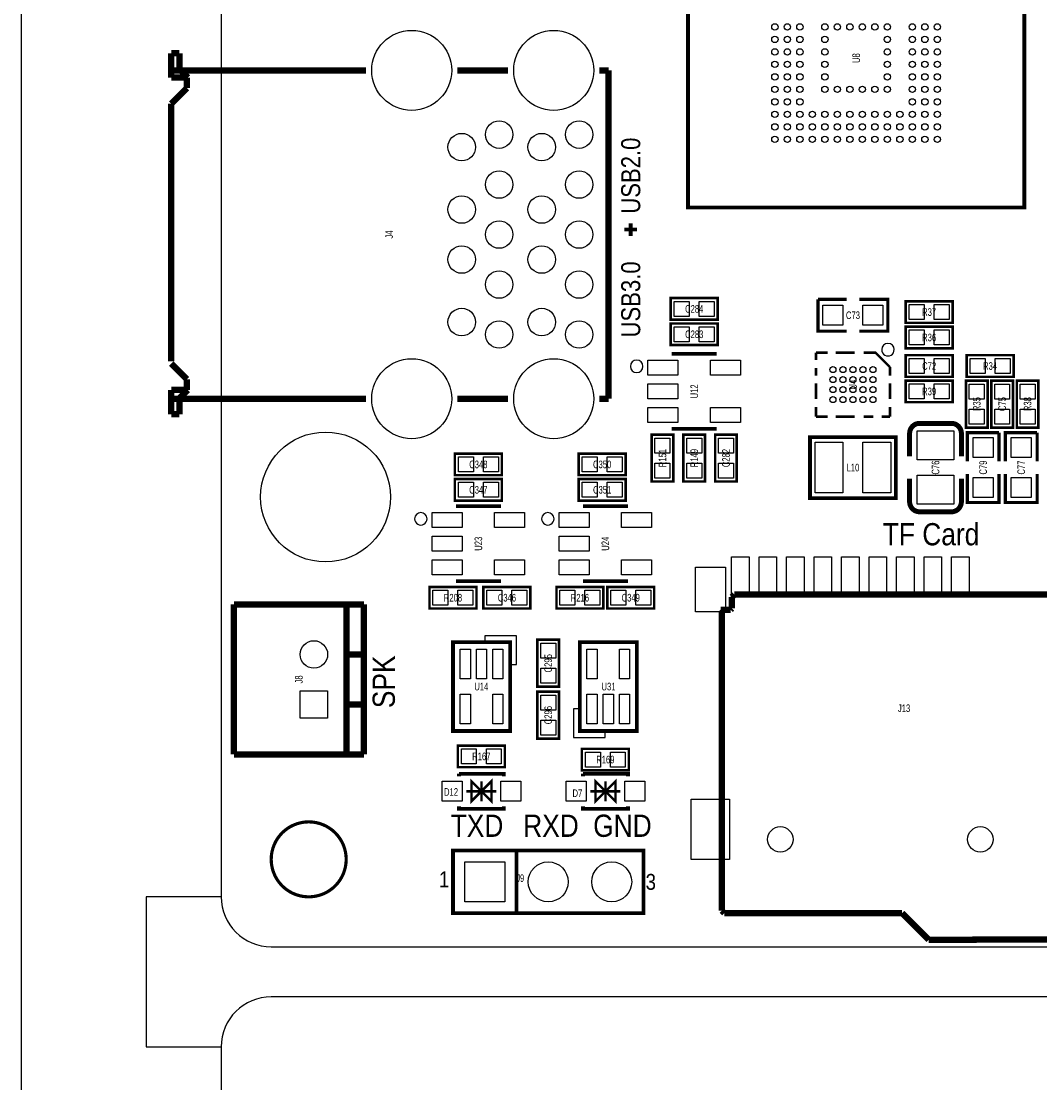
# Model space of a CAD drawing. Extents: x -8 to 119, y -73 to 71.
# Tile 2 of 12: x -8 to 33, y -5 to 37. Entities that reach past the tile are written whole.
import ezdxf
from ezdxf.enums import TextEntityAlignment as Align

# ---------------------------------------------------------------- set-up
doc = ezdxf.new("R2010")
doc.units = 0
for name, color, linetype in [('BG_OUTLINE', 12, 'CONTINUOUS'), ('BG_SILKSCREEN_TOP', 7, 'CONTINUOUS'), ('PG_SILKSCREEN_TOP', 253, 'CONTINUOUS'), ('PIN_TOP', 92, 'CONTINUOUS'), ('RD_SILKSCREEN_TOP', 7, 'CONTINUOUS')]:
    doc.layers.add(name, color=color, linetype=linetype)

msp = doc.modelspace()

# ---------------------------------------------------------------- linework, layer by layer
at = {"layer": 'BG_OUTLINE'}
msp.add_lwpolyline([(0, 68.999989), (-2.999994, 68.999989), (-2.999994, 70.999985), (-6.999986, 70.999985, 0.414214), (-7.999984, 69.999987), (-7.999984, -71.999983, 0.414214), (-6.999986, -72.999981), (-2.999994, -72.999981), (-2.999994, -70.999985), (0, -70.999985)], format="xyb", dxfattribs=at)
for points in [[(80.99999, 70.500011, 0.414212), (80.499991, 71.00001), (1.999996, 71.00001, 0.414215), (0, 68.999989), (0, 1.999996, 0.414212), (1.999996, 0), (109.000011, 0, 0.414212), (111.000007, 1.999996), (111.000007, 68.999989, 0.414214), (109.000011, 71.00001), (83.500011, 71.00001, 0.414213), (83.000012, 70.500011), (83.000012, 66.999993, -0.414217), (81.999988, 65.999995, -0.41421), (80.99999, 66.999993)], [(30.000016, -72.500007, 0.414212), (30.500015, -73.000006), (109.000011, -73.000006, 0.414215), (111.000007, -70.999985), (111.000007, -3.999992, 0.414212), (109.000011, -1.999996), (1.999996, -1.999996, 0.414212), (0, -3.999992), (0, -70.999985, 0.414214), (1.999996, -73.000006), (27.499996, -73.000006, 0.414213), (27.999995, -72.500007), (27.999995, -68.999989, -0.414217), (29.000018, -67.999991, -0.41421), (30.000016, -68.999989)]]:
    msp.add_lwpolyline(points, format="xyb", close=True, dxfattribs=at)
at = {"layer": 'BG_OUTLINE', "const_width": 0.127}
msp.add_lwpolyline([(4.99999, 3.499993, 0.999996), (2.000021, 3.500018, 1.000004), (4.99999, 3.499993)], format="xyb", dxfattribs=at)
msp.add_lwpolyline([(4.99999, 3.499993, 0.999996), (2.000021, 3.500018, 1.000004), (4.99999, 3.499993)], format="xyb", dxfattribs=at)
at = {"layer": 'BG_OUTLINE'}
msp.add_lwpolyline([(0, 1.999996), (-2.999994, 1.999996), (-2.999994, -3.999992), (0, -3.999992)], dxfattribs=at)
at = {"layer": 'BG_SILKSCREEN_TOP', "const_width": 0.1524}
for points in [[(16.383, 28.448), (16.383, 28.956)], [(16.637, 28.702), (16.129, 28.702)]]:
    msp.add_lwpolyline(points, dxfattribs=at)
at = {"layer": 'PG_SILKSCREEN_TOP'}
for points, const_width in [([(32.127698, 29.58211), (18.672302, 29.58211), (18.672302, 41.53789), (31.388609, 41.53789), (32.127698, 40.798496), (32.127698, 29.58211)], 0.1524), ([(-1.999209, 35.758603), (-1.669212, 35.758603)], 0.254), ([(-1.999209, 35.758603), (-1.999209, 34.783801)], 0.254), ([(-1.669212, 35.758603), (-1.669212, 35.117024)], 0.254), ([(-2.019224, 35.071304), (5.789676, 35.071304)], 0.254), ([(-1.999209, 34.783801), (-1.372311, 34.783801)], 0.254), ([(-1.669212, 35.117024), (-1.336015, 34.783801)], 0.254), ([(-1.372311, 34.783801), (-1.372311, 34.361603)], 0.254), ([(9.451873, 35.071304), (11.469675, 35.071304)], 0.254), ([(15.131872, 35.071304), (15.494787, 35.071304)], 0.254), ([(15.494787, 35.071304), (15.494787, 21.931122)], 0.254), ([(-1.372311, 34.361603), (-1.999209, 33.734807)], 0.254), ([(-1.999209, 33.734807), (-1.999209, 23.433811)], 0.254), ([(17.9832, 25.9588), (19.8628, 25.9588), (19.8628, 25.0952), (17.9832, 25.0952), (17.9832, 25.9588)], 0.1016), ([(25.019, 24.638), (23.876, 24.638), (23.876, 25.908)], 0.127), ([(23.876, 25.908), (25.019, 25.908)], 0.127), ([(25.527, 25.908), (26.67, 25.908), (26.67, 24.638), (25.527, 24.638)], 0.127), ([(29.2608, 24.9682), (27.3812, 24.9682), (27.3812, 25.8318), (29.2608, 25.8318), (29.2608, 24.9682)], 0.1016), ([(17.9832, 24.9428), (19.8628, 24.9428), (19.8628, 24.0792), (17.9832, 24.0792), (17.9832, 24.9428)], 0.1016), ([(29.2608, 23.9522), (27.3812, 23.9522), (27.3812, 24.8158), (29.2608, 24.8158), (29.2608, 23.9522)], 0.1016), ([(18.023002, 23.724997), (19.822998, 23.724997)], 0.150012), ([(23.792993, 23.776026), (23.792993, 23.484611)], 0.1), ([(23.792993, 23.776026), (24.263909, 23.776026)], 0.1), ([(25.335205, 23.776026), (24.58781, 23.776026)], 0.100101), ([(26.172897, 23.776026), (25.702793, 23.776026)], 0.100101), ([(26.753007, 23.196017), (26.172998, 23.776026), (26.172897, 23.776026)], 0.1), ([(-1.999209, 23.332719), (-1.372311, 22.705822)], 0.254), ([(27.3812, 23.6728), (29.2608, 23.6728), (29.2608, 22.8092), (27.3812, 22.8092), (27.3812, 23.6728)], 0.1016), ([(31.6992, 22.8092), (29.8196, 22.8092), (29.8196, 23.6728), (31.6992, 23.6728), (31.6992, 22.8092)], 0.1016), ([(23.792993, 22.849307), (23.792993, 23.16701)], 0.100101), ([(26.753007, 23.196017), (26.753007, 22.849307)], 0.100101), ([(-1.372311, 22.705822), (-1.372311, 22.283699)], 0.254), ([(23.792993, 21.927414), (23.792993, 22.544126)], 0.100101), ([(26.753007, 21.927414), (26.753007, 22.544126)], 0.100101), ([(29.2608, 21.7932), (27.3812, 21.7932), (27.3812, 22.6568), (29.2608, 22.6568), (29.2608, 21.7932)], 0.1016), ([(29.7942, 20.7772), (29.7942, 22.6568), (30.6578, 22.6568), (30.6578, 20.7772), (29.7942, 20.7772)], 0.1016), ([(30.8102, 20.7772), (30.8102, 22.6568), (31.6738, 22.6568), (31.6738, 20.7772), (30.8102, 20.7772)], 0.1016), ([(32.6898, 22.6568), (32.6898, 20.7772), (31.8262, 20.7772), (31.8262, 22.6568), (32.6898, 22.6568)], 0.1016), ([(-1.999209, 22.283699), (-1.372311, 22.283699)], 0.254), ([(-1.999209, 22.283699), (-1.999209, 21.308822)], 0.254), ([(-1.336015, 22.283699), (-1.669212, 21.950401)], 0.254), ([(-2.019224, 21.931122), (5.789676, 21.931122)], 0.254), ([(-1.669212, 21.950401), (-1.669212, 21.308822)], 0.254), ([(9.451873, 21.931122), (11.469675, 21.931122)], 0.254), ([(15.131872, 21.931122), (15.494787, 21.931122)], 0.254), ([(-1.999209, 21.308822), (-1.669212, 21.308822)], 0.254), ([(23.792993, 21.21601), (23.792993, 21.603513)], 0.1), ([(23.792993, 21.21601), (24.263909, 21.21601)], 0.1), ([(25.335205, 21.21601), (24.58781, 21.21601)], 0.100101), ([(25.702793, 21.21601), (26.089102, 21.21601)], 0.100101), ([(26.753007, 21.21601), (26.4192, 21.21601)], 0.1), ([(26.753007, 21.21601), (26.753007, 21.603513)], 0.1), ([(18.0848, 20.4978), (18.0848, 18.6182), (17.2212, 18.6182), (17.2212, 20.4978), (18.0848, 20.4978)], 0.1016), ([(19.822998, 20.725003), (18.023002, 20.725003)], 0.150012), ([(18.4912, 18.6182), (18.4912, 20.4978), (19.3548, 20.4978), (19.3548, 18.6182), (18.4912, 18.6182)], 0.1016), ([(20.6248, 20.4978), (20.6248, 18.6182), (19.7612, 18.6182), (19.7612, 20.4978), (20.6248, 20.4978)], 0.1016), ([(23.554182, 17.95399), (26.991818, 17.95399), (26.991818, 20.394168), (23.553928, 20.394168), (23.553928, 17.95399), (23.554182, 17.95399)], 0.1524), ([(27.53995, 20.547076), (27.53995, 19.627088)], 0.199898), ([(29.845, 19.431), (29.845, 20.574), (31.115, 20.574)], 0.127), ([(31.115, 20.574), (31.115, 19.431)], 0.127), ([(31.369, 19.431), (31.369, 20.574), (32.639, 20.574)], 0.127), ([(32.639, 20.574), (32.639, 19.431)], 0.127), ([(9.3472, 19.7358), (11.2268, 19.7358), (11.2268, 18.8722), (9.3472, 18.8722), (9.3472, 19.7358)], 0.1016), ([(14.3002, 19.7358), (16.1798, 19.7358), (16.1798, 18.8722), (14.3002, 18.8722), (14.3002, 19.7358)], 0.1016), ([(9.3472, 18.7198), (11.2268, 18.7198), (11.2268, 17.8562), (9.3472, 17.8562), (9.3472, 18.7198)], 0.1016), ([(14.3002, 18.7198), (16.1798, 18.7198), (16.1798, 17.8562), (14.3002, 17.8562), (14.3002, 18.7198)], 0.1016), ([(29.61005, 17.806924), (29.61005, 18.726912)], 0.199898), ([(31.115, 18.923), (31.115, 17.78), (29.845, 17.78), (29.845, 18.923)], 0.127), ([(32.639, 18.923), (32.639, 17.78), (31.369, 17.78), (31.369, 18.923)], 0.127), ([(9.387002, 17.628997), (11.186998, 17.628997)], 0.150012), ([(14.467002, 17.628997), (16.266998, 17.628997)], 0.150012), ([(8.3312, 14.4018), (10.2108, 14.4018), (10.2108, 13.5382), (8.3312, 13.5382), (8.3312, 14.4018)], 0.1016), ([(11.186998, 14.629003), (9.387002, 14.629003)], 0.150012), ([(12.3698, 13.5382), (10.4902, 13.5382), (10.4902, 14.4018), (12.3698, 14.4018), (12.3698, 13.5382)], 0.1016), ([(13.4112, 14.4018), (15.2908, 14.4018), (15.2908, 13.5382), (13.4112, 13.5382), (13.4112, 14.4018)], 0.1016), ([(16.266998, 14.629003), (14.467002, 14.629003)], 0.150012), ([(17.3228, 13.5382), (15.4432, 13.5382), (15.4432, 14.4018), (17.3228, 14.4018), (17.3228, 13.5382)], 0.1016), ([(20.533106, 14.098041), (20.431506, 13.996441)], 0.254), ([(20.431506, 13.996441), (20.431506, 13.539241)], 0.254), ([(33.233106, 14.098041), (20.533106, 14.098041)], 0.254), ([(0.508, 13.699998), (0.508, 7.70001)], 0.254), ([(5.707888, 13.699998), (0.508, 13.699998)], 0.254), ([(5.007889, 7.70001), (5.007889, 13.699998)], 0.254), ([(5.707888, 7.70001), (5.707888, 13.699998)], 0.254), ([(19.974306, 13.488441), (20.025106, 13.437641)], 0.254), ([(20.380706, 13.488441), (19.974306, 13.488441)], 0.254), ([(20.431506, 13.539241), (20.380706, 13.488441)], 0.254), ([(20.025106, 13.437641), (20.025106, 1.448841)], 0.254), ([(13.5128, 12.286742), (13.5128, 10.407142), (12.6492, 10.407142), (12.6492, 12.286742), (13.5128, 12.286742)], 0.1016), ([(11.557, 8.636), (9.271, 8.636), (9.271, 12.192), (11.557, 12.192), (11.557, 8.636)], 0.1524), ([(14.342999, 12.192), (16.628999, 12.192), (16.628999, 8.636), (14.342999, 8.636), (14.342999, 12.192)], 0.1524), ([(5.007889, 11.700002), (5.707888, 11.700002)], 0.254), ([(12.6492, 8.3312), (12.6492, 10.2108), (13.5128, 10.2108), (13.5128, 8.3312), (12.6492, 8.3312)], 0.1016), ([(5.007889, 9.700006), (5.707888, 9.700006)], 0.254), ([(9.466199, 8.0518), (11.345799, 8.0518), (11.345799, 7.1882), (9.466199, 7.1882), (9.466199, 8.0518)], 0.1016), ([(0.508, 7.70001), (5.707888, 7.70001)], 0.254), ([(14.4272, 7.9248), (16.3068, 7.9248), (16.3068, 7.0612), (14.4272, 7.0612), (14.4272, 7.9248)], 0.1016), ([(9.511106, 6.922999), (11.311103, 6.922999), (11.311103, 6.822999)], 0.150012), ([(9.511106, 6.922999), (9.511106, 6.822999)], 0.150012), ([(14.472107, 6.922999), (16.272104, 6.922999), (16.272104, 6.822999)], 0.150012), ([(14.472107, 6.922999), (14.472107, 6.822999)], 0.150012), ([(10.411104, 6.223), (10.011105, 5.823001), (10.011105, 6.622999), (10.411104, 6.223), (10.811104, 6.622999), (10.811104, 5.823001), (10.411104, 6.223)], 0.1), ([(10.411104, 5.823001), (10.411104, 6.622999)], 0.1), ([(15.372105, 6.223), (14.972106, 5.823001), (14.972106, 6.622999), (15.372105, 6.223), (15.772105, 6.622999), (15.772105, 5.823001), (15.372105, 6.223)], 0.1), ([(15.372105, 5.823001), (15.372105, 6.622999)], 0.1), ([(9.811106, 6.223), (11.011103, 6.223)], 0.1), ([(14.772107, 6.223), (15.972104, 6.223)], 0.1), ([(9.511106, 5.623001), (9.511106, 5.523001), (11.311103, 5.523001), (11.311103, 5.623001)], 0.150012), ([(14.472107, 5.623001), (14.472107, 5.523001), (16.272104, 5.523001), (16.272104, 5.623001)], 0.150012), ([(11.811, 1.349985), (11.811, 3.850005), (16.891, 3.850005), (16.891, 1.349985), (9.271, 1.349985), (9.271, 3.850005), (11.811, 3.850005)], 0.150012), ([(20.025106, 1.448841), (20.126706, 1.347241)], 0.254), ([(20.126706, 1.347241), (27.238706, 1.347241)], 0.254), ([(27.238706, 1.347241), (28.305506, 0.280441)], 0.254), ([(28.305506, 0.280441), (34.452306, 0.299999)], 0.254)]:
    msp.add_lwpolyline(points, dxfattribs=dict(at, const_width=const_width))
for points in [[(26.922984, 23.896015, 1), (26.423016, 23.896021, 1)], [(16.872991, 23.224998, 1), (16.373009, 23.225002, 1)], [(8.236991, 17.128998, 1), (7.737009, 17.129002, 1)], [(13.316991, 17.128998, 1), (12.817009, 17.129002, 1)]]:
    msp.add_lwpolyline(points, format="xyb", close=True, dxfattribs=at)
at = {"layer": 'PG_SILKSCREEN_TOP', "const_width": 0.199898}
for points in [[(29.21, 20.947126), (27.94, 20.947126, 0.414214), (27.53995, 20.547076)], [(29.61005, 19.627088), (29.61005, 20.547076, 0.414214), (29.21, 20.947126)], [(27.53995, 18.726912), (27.53995, 17.806924, 0.4144), (27.94, 17.407128)], [(27.94, 17.407128), (29.21, 17.406874, 0.414214), (29.61005, 17.806924)]]:
    msp.add_lwpolyline(points, format="xyb", dxfattribs=at)
at = {"layer": 'PG_SILKSCREEN_TOP'}
for points in [[(11.557, 11.303), (11.811, 11.303), (11.811, 12.446), (10.541, 12.446), (10.541, 12.192), (11.557, 12.192)], [(14.342999, 9.525), (14.088999, 9.525), (14.088999, 8.382), (15.358999, 8.382), (15.358999, 8.636), (14.342999, 8.636)]]:
    msp.add_lwpolyline(points, close=True, dxfattribs=at)
at = {"layer": 'PIN_TOP'}
for points in [[(18.123433, 25.227305), (18.123433, 25.826695), (18.722823, 25.826695), (18.722823, 25.227305)], [(19.123177, 25.227305), (19.123177, 25.826695), (19.722567, 25.826695), (19.722567, 25.227305)], [(24.07285, 24.87295), (24.07285, 25.67305), (24.87295, 25.67305), (24.87295, 24.87295)], [(25.67305, 24.87295), (25.67305, 25.67305), (26.47315, 25.67305), (26.47315, 24.87295)], [(28.120823, 25.699695), (28.120823, 25.100305), (27.521433, 25.100305), (27.521433, 25.699695)], [(29.120567, 25.699695), (29.120567, 25.100305), (28.521177, 25.100305), (28.521177, 25.699695)], [(18.123433, 24.211305), (18.123433, 24.810695), (18.722823, 24.810695), (18.722823, 24.211305)], [(19.123177, 24.211305), (19.123177, 24.810695), (19.722567, 24.810695), (19.722567, 24.211305)], [(28.120823, 24.683695), (28.120823, 24.084305), (27.521433, 24.084305), (27.521433, 24.683695)], [(29.120567, 24.683695), (29.120567, 24.084305), (28.521177, 24.084305), (28.521177, 24.683695)], [(17.073537, 23.474705), (18.272443, 23.474705), (18.272443, 22.875316), (17.073537, 22.875316)], [(19.573557, 23.474705), (20.772463, 23.474705), (20.772463, 22.875316), (19.573557, 22.875316)], [(27.521433, 22.941305), (27.521433, 23.540695), (28.120823, 23.540695), (28.120823, 22.941305)], [(28.521177, 22.941305), (28.521177, 23.540695), (29.120567, 23.540695), (29.120567, 22.941305)], [(30.559223, 23.540695), (30.559223, 22.941305), (29.959833, 22.941305), (29.959833, 23.540695)], [(31.558967, 23.540695), (31.558967, 22.941305), (30.959577, 22.941305), (30.959577, 23.540695)], [(17.073537, 22.524695), (18.272443, 22.524695), (18.272443, 21.925305), (17.073537, 21.925305)], [(28.120823, 22.524695), (28.120823, 21.925305), (27.521433, 21.925305), (27.521433, 22.524695)], [(29.120567, 22.524695), (29.120567, 21.925305), (28.521177, 21.925305), (28.521177, 22.524695)], [(30.525695, 21.917177), (29.926305, 21.917177), (29.926305, 22.516567), (30.525695, 22.516567)], [(31.541695, 21.917177), (30.942305, 21.917177), (30.942305, 22.516567), (31.541695, 22.516567)], [(31.958305, 22.516567), (32.557695, 22.516567), (32.557695, 21.917177), (31.958305, 21.917177)], [(17.073537, 21.574684), (18.272443, 21.574684), (18.272443, 20.975295), (17.073537, 20.975295)], [(19.573557, 21.574684), (20.772463, 21.574684), (20.772463, 20.975295), (19.573557, 20.975295)], [(30.525695, 20.917433), (29.926305, 20.917433), (29.926305, 21.516823), (30.525695, 21.516823)], [(31.541695, 20.917433), (30.942305, 20.917433), (30.942305, 21.516823), (31.541695, 21.516823)], [(31.958305, 21.516823), (32.557695, 21.516823), (32.557695, 20.917433), (31.958305, 20.917433)], [(27.840051, 20.647012), (29.309949, 20.647012), (29.309949, 19.48702), (27.840051, 19.48702)], [(17.353305, 20.357567), (17.952695, 20.357567), (17.952695, 19.758177), (17.353305, 19.758177)], [(19.222695, 19.758177), (18.623305, 19.758177), (18.623305, 20.357567), (19.222695, 20.357567)], [(19.893305, 20.357567), (20.492695, 20.357567), (20.492695, 19.758177), (19.893305, 19.758177)], [(23.75535, 18.161), (23.75535, 20.193), (24.87295, 20.193), (24.87295, 18.161)], [(25.67305, 18.161), (25.67305, 20.193), (26.79065, 20.193), (26.79065, 18.161)], [(30.07995, 20.37715), (30.88005, 20.37715), (30.88005, 19.57705), (30.07995, 19.57705)], [(31.60395, 20.37715), (32.40405, 20.37715), (32.40405, 19.57705), (31.60395, 19.57705)], [(9.487433, 19.004305), (9.487433, 19.603695), (10.086823, 19.603695), (10.086823, 19.004305)], [(10.487177, 19.004305), (10.487177, 19.603695), (11.086567, 19.603695), (11.086567, 19.004305)], [(14.440433, 19.004305), (14.440433, 19.603695), (15.039823, 19.603695), (15.039823, 19.004305)], [(15.440177, 19.004305), (15.440177, 19.603695), (16.039567, 19.603695), (16.039567, 19.004305)], [(17.353305, 19.357823), (17.952695, 19.357823), (17.952695, 18.758433), (17.353305, 18.758433)], [(19.222695, 18.758433), (18.623305, 18.758433), (18.623305, 19.357823), (19.222695, 19.357823)], [(19.893305, 19.357823), (20.492695, 19.357823), (20.492695, 18.758433), (19.893305, 18.758433)], [(27.840051, 18.86698), (29.309949, 18.86698), (29.309949, 17.706988), (27.840051, 17.706988)], [(30.07995, 18.77695), (30.88005, 18.77695), (30.88005, 17.97685), (30.07995, 17.97685)], [(31.60395, 18.77695), (32.40405, 18.77695), (32.40405, 17.97685), (31.60395, 17.97685)], [(9.487433, 17.988305), (9.487433, 18.587695), (10.086823, 18.587695), (10.086823, 17.988305)], [(10.487177, 17.988305), (10.487177, 18.587695), (11.086567, 18.587695), (11.086567, 17.988305)], [(14.440433, 17.988305), (14.440433, 18.587695), (15.039823, 18.587695), (15.039823, 17.988305)], [(15.440177, 17.988305), (15.440177, 18.587695), (16.039567, 18.587695), (16.039567, 17.988305)], [(8.437537, 17.378705), (9.636442, 17.378705), (9.636442, 16.779316), (8.437537, 16.779316)], [(10.937558, 17.378705), (12.136463, 17.378705), (12.136463, 16.779316), (10.937558, 16.779316)], [(13.517537, 17.378705), (14.716443, 17.378705), (14.716443, 16.779316), (13.517537, 16.779316)], [(16.017557, 17.378705), (17.216463, 17.378705), (17.216463, 16.779316), (16.017557, 16.779316)], [(8.437537, 16.428695), (9.636442, 16.428695), (9.636442, 15.829305), (8.437537, 15.829305)], [(13.517537, 16.428695), (14.716443, 16.428695), (14.716443, 15.829305), (13.517537, 15.829305)], [(8.437537, 15.478684), (9.636442, 15.478684), (9.636442, 14.879295), (8.437537, 14.879295)], [(10.937558, 15.478684), (12.136463, 15.478684), (12.136463, 14.879295), (10.937558, 14.879295)], [(13.517537, 15.478684), (14.716443, 15.478684), (14.716443, 14.879295), (13.517537, 14.879295)], [(16.017557, 15.478684), (17.216463, 15.478684), (17.216463, 14.879295), (16.017557, 14.879295)], [(20.41779, 14.00015), (20.41779, 15.600045), (21.117789, 15.600045), (21.117789, 14.00015)], [(21.517864, 14.00015), (21.517864, 15.600045), (22.217863, 15.600045), (22.217863, 14.00015)], [(22.617938, 14.00015), (22.617938, 15.600045), (23.317937, 15.600045), (23.317937, 14.00015)], [(23.718012, 14.00015), (23.718012, 15.600045), (24.418011, 15.600045), (24.418011, 14.00015)], [(24.817832, 14.00015), (24.817832, 15.600045), (25.517831, 15.600045), (25.517831, 14.00015)], [(25.917906, 14.00015), (25.917906, 15.600045), (26.617905, 15.600045), (26.617905, 14.00015)], [(27.01798, 14.00015), (27.01798, 15.600045), (27.717979, 15.600045), (27.717979, 14.00015)], [(28.1178, 14.00015), (28.1178, 15.600045), (28.817799, 15.600045), (28.817799, 14.00015)], [(29.217874, 14.00015), (29.217874, 15.600045), (29.917873, 15.600045), (29.917873, 14.00015)], [(18.967958, 13.410971), (18.967958, 15.188971), (20.167854, 15.188971), (20.167854, 13.410971)], [(8.471433, 13.670305), (8.471433, 14.269695), (9.070823, 14.269695), (9.070823, 13.670305)], [(9.471177, 13.670305), (9.471177, 14.269695), (10.070567, 14.269695), (10.070567, 13.670305)], [(11.229823, 14.269695), (11.229823, 13.670305), (10.630433, 13.670305), (10.630433, 14.269695)], [(12.229567, 14.269695), (12.229567, 13.670305), (11.630177, 13.670305), (11.630177, 14.269695)], [(13.551433, 13.670305), (13.551433, 14.269695), (14.150823, 14.269695), (14.150823, 13.670305)], [(14.551177, 13.670305), (14.551177, 14.269695), (15.150567, 14.269695), (15.150567, 13.670305)], [(16.182823, 14.269695), (16.182823, 13.670305), (15.583433, 13.670305), (15.583433, 14.269695)], [(17.182567, 14.269695), (17.182567, 13.670305), (16.583177, 13.670305), (16.583177, 14.269695)], [(9.967189, 11.910797), (9.967189, 10.716997), (9.560789, 10.716997), (9.560789, 11.910797)], [(10.6172, 11.910797), (10.6172, 10.716997), (10.2108, 10.716997), (10.2108, 11.910797)], [(11.267211, 11.910797), (11.267211, 10.716997), (10.860811, 10.716997), (10.860811, 11.910797)], [(12.781305, 12.146509), (13.380695, 12.146509), (13.380695, 11.547119), (12.781305, 11.547119)], [(14.632788, 10.716997), (14.632788, 11.910797), (15.039188, 11.910797), (15.039188, 10.716997)], [(15.93281, 10.716997), (15.93281, 11.910797), (16.33921, 11.910797), (16.33921, 10.716997)], [(12.781305, 11.146765), (13.380695, 11.146765), (13.380695, 10.547375), (12.781305, 10.547375)], [(4.257891, 9.150007), (3.157893, 9.150007), (3.157893, 10.250005), (4.257891, 10.250005)], [(9.967189, 10.111003), (9.967189, 8.917203), (9.560789, 8.917203), (9.560789, 10.111003)], [(11.267211, 10.111003), (11.267211, 8.917203), (10.860811, 8.917203), (10.860811, 10.111003)], [(13.380695, 9.471177), (12.781305, 9.471177), (12.781305, 10.070567), (13.380695, 10.070567)], [(14.632788, 8.917203), (14.632788, 10.111003), (15.039188, 10.111003), (15.039188, 8.917203)], [(15.282799, 8.917203), (15.282799, 10.111003), (15.689199, 10.111003), (15.689199, 8.917203)], [(15.93281, 8.917203), (15.93281, 10.111003), (16.33921, 10.111003), (16.33921, 8.917203)], [(13.380695, 8.471433), (12.781305, 8.471433), (12.781305, 9.070823), (13.380695, 9.070823)], [(9.606432, 7.320305), (9.606432, 7.919695), (10.205822, 7.919695), (10.205822, 7.320305)], [(10.606176, 7.320305), (10.606176, 7.919695), (11.205566, 7.919695), (11.205566, 7.320305)], [(14.567433, 7.193305), (14.567433, 7.792695), (15.166823, 7.792695), (15.166823, 7.193305)], [(15.567177, 7.193305), (15.567177, 7.792695), (16.166567, 7.792695), (16.166567, 7.193305)], [(8.836101, 5.823001), (8.836101, 6.622999), (9.6361, 6.622999), (9.6361, 5.823001)], [(11.186109, 5.823001), (11.186109, 6.622999), (11.986108, 6.622999), (11.986108, 5.823001)], [(13.797102, 5.823001), (13.797102, 6.622999), (14.597101, 6.622999), (14.597101, 5.823001)], [(16.14711, 5.823001), (16.14711, 6.622999), (16.947109, 6.622999), (16.947109, 5.823001)], [(18.805906, 3.493541), (18.805906, 5.906541), (20.329906, 5.906541), (20.329906, 3.493541)], [(9.741002, 1.799996), (9.741002, 3.399993), (11.340998, 3.399993), (11.340998, 1.799996)]]:
    msp.add_lwpolyline(points, close=True, dxfattribs=at)
for centre, radius in [((7.620787, 35.071304), 1.599946), ((13.300786, 35.071304), 1.599946), ((22.150095, 36.809909), 0.127), ((22.649891, 36.809909), 0.127), ((23.150093, 36.809909), 0.127), ((24.150091, 36.809909), 0.127), ((24.649913, 36.809909), 0.127), ((25.150089, 36.809909), 0.127), ((25.649911, 36.809909), 0.127), ((26.150087, 36.809909), 0.127), ((26.649909, 36.809909), 0.127), ((27.649907, 36.809909), 0.127), ((28.150109, 36.809909), 0.127), ((28.649905, 36.809909), 0.127), ((22.150095, 36.310087), 0.127), ((22.649891, 36.310087), 0.127), ((23.150093, 36.310087), 0.127), ((24.150091, 36.310087), 0.127), ((26.649909, 36.310087), 0.127), ((27.649907, 36.310087), 0.127), ((28.150109, 36.310087), 0.127), ((28.649905, 36.310087), 0.127), ((22.150095, 35.809911), 0.127), ((22.649891, 35.809911), 0.127), ((23.150093, 35.809911), 0.127), ((24.150091, 35.809911), 0.127), ((26.649909, 35.809911), 0.127), ((27.649907, 35.809911), 0.127), ((28.150109, 35.809911), 0.127), ((28.649905, 35.809911), 0.127), ((22.150095, 35.310089), 0.127), ((22.649891, 35.310089), 0.127), ((23.150093, 35.310089), 0.127), ((24.150091, 35.310089), 0.127), ((26.649909, 35.310089), 0.127), ((27.649907, 35.310089), 0.127), ((28.150109, 35.310089), 0.127), ((28.649905, 35.310089), 0.127), ((22.150095, 34.809913), 0.127), ((22.649891, 34.809913), 0.127), ((23.150093, 34.809913), 0.127), ((24.150091, 34.809913), 0.127), ((26.649909, 34.809913), 0.127), ((27.649907, 34.809913), 0.127), ((28.150109, 34.809913), 0.127), ((28.649905, 34.809913), 0.127), ((22.150095, 34.310091), 0.127), ((22.649891, 34.310091), 0.127), ((23.150093, 34.310091), 0.127), ((24.150091, 34.310091), 0.127), ((24.649913, 34.310091), 0.127), ((25.150089, 34.310091), 0.127), ((25.649911, 34.310091), 0.127), ((26.150087, 34.310091), 0.127), ((26.649909, 34.310091), 0.127), ((27.649907, 34.310091), 0.127), ((28.150109, 34.310091), 0.127), ((28.649905, 34.310091), 0.127), ((22.150095, 33.809889), 0.127), ((22.649891, 33.809889), 0.127), ((23.150093, 33.809889), 0.127), ((27.649907, 33.809889), 0.127), ((28.150109, 33.809889), 0.127), ((28.649905, 33.809889), 0.127), ((22.150095, 33.310093), 0.127), ((22.649891, 33.310093), 0.127), ((23.150093, 33.310093), 0.127), ((23.649889, 33.310093), 0.127), ((24.150091, 33.310093), 0.127), ((24.649913, 33.310093), 0.127), ((25.150089, 33.310093), 0.127), ((25.649911, 33.310093), 0.127), ((26.150087, 33.310093), 0.127), ((26.649909, 33.310093), 0.127), ((27.150111, 33.310093), 0.127), ((27.649907, 33.310093), 0.127), ((28.150109, 33.310093), 0.127), ((28.649905, 33.310093), 0.127), ((11.120679, 32.501103), 0.549999), ((14.320774, 32.501103), 0.549999), ((22.150095, 32.809891), 0.127), ((22.649891, 32.809891), 0.127), ((23.150093, 32.809891), 0.127), ((23.649889, 32.809891), 0.127), ((24.150091, 32.809891), 0.127), ((24.649913, 32.809891), 0.127), ((25.150089, 32.809891), 0.127), ((25.649911, 32.809891), 0.127), ((26.150087, 32.809891), 0.127), ((26.649909, 32.809891), 0.127), ((27.150111, 32.809891), 0.127), ((27.649907, 32.809891), 0.127), ((28.150109, 32.809891), 0.127), ((28.649905, 32.809891), 0.127), ((9.620783, 32.001206), 0.549999), ((12.820675, 32.001206), 0.549999), ((22.150095, 32.310095), 0.127), ((22.649891, 32.310095), 0.127), ((23.150093, 32.310095), 0.127), ((23.649889, 32.310095), 0.127), ((24.150091, 32.310095), 0.127), ((24.649913, 32.310095), 0.127), ((25.150089, 32.310095), 0.127), ((25.649911, 32.310095), 0.127), ((26.150087, 32.310095), 0.127), ((26.649909, 32.310095), 0.127), ((27.150111, 32.310095), 0.127), ((27.649907, 32.310095), 0.127), ((28.150109, 32.310095), 0.127), ((28.649905, 32.310095), 0.127), ((11.120679, 30.501107), 0.549999), ((14.320774, 30.501107), 0.549999), ((9.620783, 29.501414), 0.549999), ((12.820675, 29.501414), 0.549999), ((11.120679, 28.501111), 0.549999), ((14.320774, 28.501111), 0.549999), ((9.620783, 27.501418), 0.549999), ((12.820675, 27.501418), 0.549999), ((11.120679, 26.501115), 0.549999), ((14.320774, 26.501115), 0.549999), ((9.620783, 25.00122), 0.549999), ((12.820675, 25.00122), 0.549999), ((11.120679, 24.501119), 0.549999), ((14.320774, 24.501119), 0.549999), ((7.620787, 21.931122), 1.599946), ((13.300786, 21.931122), 1.599946), ((24.4729, 23.095915), 0.120002), ((24.873001, 23.095915), 0.120002), ((25.273, 23.095915), 0.120002), ((25.672999, 23.095915), 0.120002), ((26.0731, 23.095915), 0.120002), ((24.4729, 22.695916), 0.120002), ((24.873001, 22.695916), 0.120002), ((25.273, 22.695916), 0.120002), ((25.672999, 22.695916), 0.120002), ((26.0731, 22.695916), 0.120002), ((24.4729, 22.29612), 0.120002), ((24.873001, 22.29612), 0.120002), ((25.273, 22.29612), 0.120002), ((25.672999, 22.29612), 0.120002), ((26.0731, 22.29612), 0.120002), ((24.4729, 21.896121), 0.120002), ((24.873001, 21.896121), 0.120002), ((25.273, 21.896121), 0.120002), ((25.672999, 21.896121), 0.120002), ((26.0731, 21.896121), 0.120002), ((4.174998, 17.999989), 2.599995), ((3.707892, 11.700002), 0.549999), ((22.368002, 4.299991), 0.508), ((30.367986, 4.299991), 0.508), ((13.081, 2.599995), 0.799998), ((15.621, 2.599995), 0.799998)]:
    msp.add_circle(centre, radius, dxfattribs=at)

# ---------------------------------------------------------------- texts
at = {"layer": 'BG_SILKSCREEN_TOP'}
for s, height, width, p in [('USB2.0', 0.762, 0.866667, (16.764, 29.337)), ('USB3.0', 0.762, 0.866667, (16.764, 24.384)), ('SPK', 0.889, 0.885714, (6.9469, 9.5504))]:
    msp.add_text(s, height=height, rotation=90, dxfattribs=dict(at, width=width)).set_placement(p)
at = {"layer": 'BG_SILKSCREEN_TOP', "width": 0.885714}
for s, p in [('TF Card', (26.4668, 16.0655)), ('TXD', (9.181008, 4.399991)), ('RXD', (12.081002, 4.399991)), ('GND', (14.880996, 4.399991))]:
    msp.add_text(s, height=0.889, dxfattribs=at).set_placement(p)
at = {"layer": 'PG_SILKSCREEN_TOP', "width": 0.88}
for s, p in [('1', (8.707806, 2.382495)), ('3', (16.977792, 2.282495))]:
    msp.add_text(s, height=0.635, dxfattribs=at).set_placement(p)
at = {"layer": 'RD_SILKSCREEN_TOP', "width": 0.75}
for s, p in [('U8', (25.5524, 35.559873)), ('J4', (6.872529, 28.500984)), ('U4', (25.4254, 22.495891)), ('U12', (19.0754, 22.224873)), ('R35', (30.3784, 21.716873)), ('C75', (31.3944, 21.716873)), ('R38', (32.4104, 21.716873)), ('R151', (17.8054, 19.557873)), ('R149', (19.0754, 19.557873)), ('C282', (20.3454, 19.557873)), ('C76', (28.7274, 19.176873)), ('C79', (30.6324, 19.176873)), ('C77', (32.1564, 19.176873)), ('U23', (10.4394, 16.128873)), ('U24', (15.5194, 16.128873)), ('C295', (13.2334, 11.346815)), ('J8', (3.260344, 10.699877)), ('C296', (13.2334, 9.270873))]:
    msp.add_text(s, height=0.3048, rotation=90, dxfattribs=at).set_placement(p, align=Align.CENTER)
for s, p in [('C284', (18.923, 25.3746)), ('R37', (28.321, 25.2476)), ('C73', (25.273, 25.1206)), ('C283', (18.923, 24.3586)), ('R36', (28.321, 24.2316)), ('C72', (28.321, 23.0886)), ('R34', (30.7594, 23.0886)), ('R39', (28.321, 22.0726)), ('C348', (10.287, 19.1516)), ('C350', (15.24, 19.1516)), ('L10', (25.273, 19.0246)), ('C347', (10.287, 18.1356)), ('C351', (15.24, 18.1356)), ('R208', (9.271, 13.8176)), ('C346', (11.43, 13.8176)), ('R216', (14.351, 13.8176)), ('C349', (16.383, 13.8176)), ('U14', (10.405999, 10.2616)), ('U31', (15.494, 10.2616)), ('J13', (27.317954, 9.394342)), ('R167', (10.405999, 7.4676)), ('R169', (15.367, 7.3406)), ('D12', (9.1948, 6.0452)), ('D7', (14.2494, 5.9944))]:
    msp.add_text(s, height=0.3048, dxfattribs=at).set_placement(p, align=Align.CENTER)
at = {"layer": 'RD_SILKSCREEN_TOP', "width": 0.700025}
msp.add_text('J9', height=0.299999, dxfattribs=at).set_placement((11.811, 2.599995))

doc.saveas('drawing.dxf')
